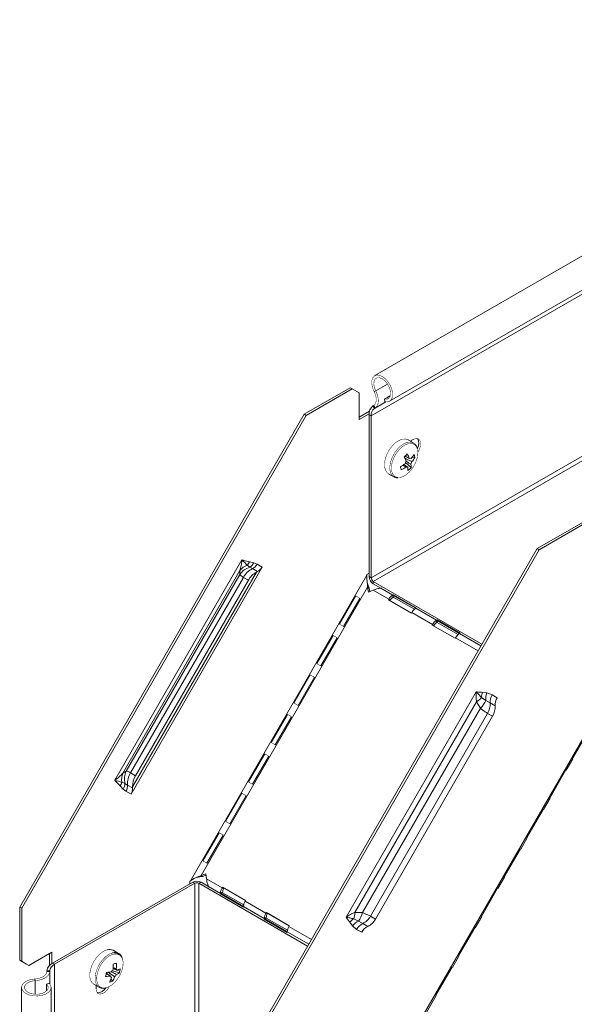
# Model space of a CAD drawing. Header units: millimetres. Extents: x 428 to 1137, y -1268 to 1088.
# Tile 2 of 14: x 492 to 662, y -995 to -692. Entities that reach past the tile are written whole.
import ezdxf

# ---------------------------------------------------------------- set-up
doc = ezdxf.new("R2010")
doc.units = ezdxf.units.MM
doc.linetypes.add('K5LT32768', pattern=[0])
doc.linetypes.add('K5LT32769', pattern=[0])

msp = doc.modelspace()

# ---------------------------------------------------------------- linework, layer by layer
at = {"color": 7, "linetype": 'K5LT32768', "lineweight": 15}
for p, q in [((790.5109797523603, -692.1293561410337), (601.0063629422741, -801.5280428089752)), ((605.5559927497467, -809.4091042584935), (795.0606095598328, -700.0104175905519)), ((789.4093599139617, -704.4989504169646), (599.9047431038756, -813.8976370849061)), ((789.4093599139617, -754.2589453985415), (599.9047431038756, -863.6576320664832)), ((790.045756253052, -755.3612161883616), (600.5411394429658, -864.7599028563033)), ((593.4648587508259, -805.222086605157), (579.3227234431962, -813.3861675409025)), ((594.1012550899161, -805.58947039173), (579.9591197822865, -813.7535513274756)), ((594.1012550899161, -805.58947039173), (593.4648587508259, -805.222086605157)), ((596.2225744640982, -806.8144983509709), (594.1012550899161, -805.58947039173)), ((596.2225744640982, -814.9798986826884), (596.2225744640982, -806.8144983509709)), ((600.8051328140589, -806.4114866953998), (601.2948989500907, -806.2249744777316)), ((605.7740697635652, -807.6795184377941), (603.9491744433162, -808.733008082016)), ((600.435310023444, -810.8292723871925), (600.678839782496, -810.6738991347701)), ((600.435310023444, -810.8292723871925), (600.8966612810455, -811.6018175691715)), ((600.678839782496, -810.6738991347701), (601.1401923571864, -811.4464207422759)), ((604.1138856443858, -809.5379403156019), (603.9491744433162, -808.733008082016)), ((579.3227234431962, -813.3861675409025), (491.8772350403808, -964.8462111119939)), ((579.9591197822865, -813.7535513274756), (492.513631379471, -965.2135948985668)), ((579.3227234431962, -813.3861675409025), (579.9591197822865, -813.7535513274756)), ((599.3954313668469, -812.4134798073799), (596.2225744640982, -814.2451311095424)), ((599.2773517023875, -813.2164133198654), (596.2225744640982, -814.9798986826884)), ((599.2683467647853, -813.5302532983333), (599.9047431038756, -813.8976370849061)), ((599.2683467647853, -863.2902482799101), (599.2683467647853, -813.5302532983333)), ((599.9047431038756, -863.6576320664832), (599.9047431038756, -813.8976370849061)), ((600.8966612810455, -811.6018175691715), (601.1401923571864, -811.4464207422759)), ((612.8572296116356, -822.2101850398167), (611.2130059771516, -821.2609949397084)), ((612.8094443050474, -821.1502023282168), (611.9152673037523, -821.6663997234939)), ((612.1829827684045, -821.8209491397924), (612.0923749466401, -821.5641551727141)), ((610.2605253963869, -826.4117078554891), (610.0886242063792, -826.5657706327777)), ((610.2605253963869, -826.4117078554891), (610.2281776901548, -826.2951289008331)), ((610.6428802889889, -826.4495473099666), (610.2605253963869, -826.4117078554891)), ((612.1666561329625, -829.7882418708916), (610.4598865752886, -828.1976700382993)), ((613.3419684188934, -826.7167604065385), (612.4630090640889, -826.6297391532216)), ((605.213491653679, -831.6535840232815), (606.8577152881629, -832.6027741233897)), ((650.8797706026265, -854.6951715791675), (665.0219059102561, -846.531090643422)), ((651.5161669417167, -855.0625553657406), (665.6583022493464, -846.8984744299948)), ((563.434282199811, -1006.155215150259), (650.8797706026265, -854.6951715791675)), ((564.0706785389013, -1006.522598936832), (651.5161669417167, -855.0625553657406)), ((651.5161669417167, -855.0625553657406), (650.8797706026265, -854.6951715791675)), ((560.1840660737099, -858.1615392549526), (521.084065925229, -925.8847380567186)), ((562.5092444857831, -858.7033895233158), (563.7914227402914, -859.0222791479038)), ((563.7914227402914, -859.0222791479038), (564.8353606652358, -859.4685300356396)), ((559.5480753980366, -861.4026319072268), (523.5727793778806, -923.7136600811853)), ((566.3834763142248, -860.3625302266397), (526.089276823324, -930.1541307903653)), ((564.6517584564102, -861.892288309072), (526.548203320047, -927.8895800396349)), ((559.49259170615, -862.6349003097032), (559.5480753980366, -861.4026319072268)), ((562.609380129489, -860.3942109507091), (561.7780993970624, -859.7674584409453)), ((563.411234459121, -860.8343167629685), (562.609380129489, -860.3942109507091)), ((564.9593501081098, -861.7283169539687), (563.411234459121, -860.8343167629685)), ((564.8353606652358, -859.4685300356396), (566.3834763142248, -860.3625302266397)), ((598.5363784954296, -862.6702737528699), (599.2683480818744, -862.247716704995)), ((559.49259170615, -862.6349003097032), (524.6120587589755, -923.049741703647)), ((560.6104538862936, -863.5203802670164), (525.9376429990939, -923.5754623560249)), ((562.1585682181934, -864.4143812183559), (527.4857573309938, -924.4694633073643)), ((598.5363784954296, -862.8588198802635), (544.3248504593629, -956.7559444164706)), ((562.1585682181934, -864.4143812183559), (560.6104538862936, -863.5203802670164)), ((598.5363784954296, -862.8588198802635), (598.5363784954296, -862.6702737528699)), ((598.6664792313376, -865.0869022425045), (598.6657930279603, -865.0859626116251)), ((599.2683467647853, -863.2902482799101), (599.9047431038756, -863.6576320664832)), ((633.937867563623, -884.0394236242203), (600.5411394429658, -864.7599028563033)), ((600.5411394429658, -865.4947898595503), (600.5411394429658, -864.7599028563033)), ((598.8155091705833, -866.5569255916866), (547.6670366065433, -955.148672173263)), ((599.0533675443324, -868.0203352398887), (598.8155091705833, -866.5569255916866)), ((599.265511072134, -866.8167906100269), (598.8155091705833, -866.5569255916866)), ((600.5432243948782, -867.455279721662), (599.0533675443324, -868.0203352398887)), ((599.4374517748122, -867.8746723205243), (599.265511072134, -866.8167906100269)), ((602.8260939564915, -866.8138660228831), (600.5411394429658, -865.4947898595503)), ((605.327342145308, -870.2170921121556), (600.5432243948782, -867.455279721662)), ((606.5273419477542, -868.9503617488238), (602.8261769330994, -866.8137246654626)), ((603.157434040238, -866.8137269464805), (602.8261769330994, -866.8137246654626)), ((590.1716831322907, -877.9036521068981), (595.1716849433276, -869.2433888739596)), ((596.4280377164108, -869.9687757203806), (591.42804117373, -878.6290115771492)), ((605.327342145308, -870.2170921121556), (605.2102213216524, -870.4199330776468)), ((605.2102213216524, -870.4199330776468), (612.2812889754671, -874.5019735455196)), ((605.327342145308, -870.2170921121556), (605.7773387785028, -870.476960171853)), ((605.6602601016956, -870.6797524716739), (605.7773387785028, -870.476960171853)), ((606.6929685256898, -868.8547475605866), (606.5273419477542, -868.9503617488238)), ((606.5273419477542, -869.6852487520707), (606.5273419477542, -868.9503617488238)), ((606.5273419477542, -869.6852487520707), (606.6929685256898, -869.5896345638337)), ((613.7640361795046, -872.9367880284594), (606.6929685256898, -868.8547475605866)), ((606.6929685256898, -869.5896345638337), (606.6929685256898, -868.8547475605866)), ((613.5982456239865, -873.0324968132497), (606.6929685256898, -869.0461651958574)), ((606.6929685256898, -869.5896345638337), (613.1799453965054, -873.3344865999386)), ((612.2812889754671, -874.5019735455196), (612.3984097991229, -874.2991325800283)), ((618.7623705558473, -877.97296892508), (612.3984097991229, -874.2991325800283)), ((613.598409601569, -873.0324022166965), (613.7640361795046, -872.9367880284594)), ((619.9623703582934, -876.7062385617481), (613.598409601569, -873.0324022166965)), ((620.127996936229, -876.610624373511), (619.9623703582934, -876.7062385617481)), ((619.9623703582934, -877.4411255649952), (619.9623703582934, -876.7062385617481)), ((619.9623703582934, -877.4411255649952), (620.127996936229, -877.3455113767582)), ((627.1990645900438, -880.6926648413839), (620.127996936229, -876.610624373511)), ((620.127996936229, -877.3455113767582), (620.127996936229, -876.610624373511)), ((627.0333543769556, -880.7884200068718), (620.127996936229, -876.8020420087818)), ((620.127996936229, -877.3455113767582), (626.6149744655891, -881.0903637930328)), ((618.7623705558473, -877.97296892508), (618.6452497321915, -878.1758098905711)), ((618.6452497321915, -878.1758098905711), (625.7163173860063, -882.2578503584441)), ((618.7623705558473, -877.97296892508), (619.2123671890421, -878.2328369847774)), ((619.0952885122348, -878.4356292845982), (619.2123671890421, -878.2328369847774)), ((583.1716842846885, -890.0280087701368), (588.1716834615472, -881.3677470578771)), ((589.4280388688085, -882.0931323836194), (584.4280396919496, -890.7533697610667)), ((625.7163173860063, -882.2578503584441), (625.833438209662, -882.0550093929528)), ((627.033438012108, -880.788279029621), (627.1990645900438, -880.6926648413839)), ((576.171685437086, -902.1523654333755), (581.171684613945, -893.4921037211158)), ((582.4280373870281, -894.2174905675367), (577.4280382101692, -902.877727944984)), ((592.1911138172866, -967.9731423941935), (632.1911138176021, -898.6911178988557)), ((635.1024574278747, -901.3814432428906), (633.8008323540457, -900.4481467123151)), ((634.0950884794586, -898.8631056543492), (635.4650454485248, -899.034590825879)), ((636.4440614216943, -902.1191879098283), (635.1024574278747, -901.3814432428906)), ((635.4650454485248, -899.034590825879), (637.0560033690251, -899.6281452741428)), ((637.0560033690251, -899.6281452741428), (638.604117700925, -900.5221462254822)), ((594.9227353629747, -966.473028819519), (632.2576676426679, -901.8070172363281)), ((597.1837175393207, -966.5695789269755), (633.471694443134, -903.7169639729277)), ((670.09342565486, -904.1678239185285), (615.8818976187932, -998.0649484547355)), ((633.471694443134, -903.7169639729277), (632.2576676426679, -901.8070172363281)), ((637.9921770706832, -903.0131881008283), (636.4440614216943, -902.1191879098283)), ((569.1716839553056, -914.276723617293), (574.1716857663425, -905.6164603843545)), ((575.4280385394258, -906.341822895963), (570.428039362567, -915.002084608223)), ((599.6595248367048, -967.6666488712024), (635.6595254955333, -905.3128386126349)), ((601.2076404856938, -968.5606490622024), (637.2076398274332, -906.2068395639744)), ((637.2076398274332, -906.2068395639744), (635.6595254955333, -905.3128386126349)), ((666.7480617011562, -910.5635804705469), (661.7480598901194, -919.2238437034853)), ((562.1716851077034, -926.4010559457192), (567.1716842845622, -917.740818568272)), ((568.4280383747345, -918.4661803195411), (563.4280391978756, -927.1264420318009)), ((659.8690638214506, -922.7578558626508), (661.8690634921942, -919.2937609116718)), ((659.7480628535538, -922.6879371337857), (654.7480610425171, -931.3481760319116)), ((523.5727793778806, -923.7136600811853), (524.6120587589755, -923.049741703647)), ((525.9376429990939, -923.5754623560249), (527.4857573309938, -924.4694633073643)), ((523.6328294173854, -928.5790014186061), (522.7157047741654, -927.6278188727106)), ((523.2716072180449, -926.4626667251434), (524.2299080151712, -926.8694018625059)), ((524.5411624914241, -929.2601298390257), (523.6328294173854, -928.5790014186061)), ((524.2299080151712, -926.8694018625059), (525.011884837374, -927.3439547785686)), ((525.011884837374, -927.3439547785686), (526.560000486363, -928.2379549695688)), ((526.089276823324, -930.1541307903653), (524.5411624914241, -929.2601298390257)), ((555.1716842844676, -938.525413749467), (560.1716841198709, -929.8651759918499)), ((561.4280382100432, -930.5905377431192), (556.4280383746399, -939.2507998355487)), ((652.8690649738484, -934.8822125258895), (654.8690646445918, -931.4181175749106)), ((652.7480613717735, -934.812295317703), (647.7480621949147, -943.4725326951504)), ((548.1716844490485, -950.6497709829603), (553.1716846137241, -941.9895330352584)), ((554.4280387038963, -942.7148947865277), (549.4280385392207, -951.375157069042)), ((645.869063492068, -947.006570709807), (647.8690631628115, -943.542475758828)), ((645.7480625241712, -946.9366519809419), (640.7480633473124, -955.5968893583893)), ((547.6670366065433, -955.148672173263), (549.0533667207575, -954.6228845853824)), ((548.1170366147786, -955.408538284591), (547.6670366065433, -955.148672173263)), ((548.1170366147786, -955.408538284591), (549.1192812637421, -955.0284120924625)), ((549.0533667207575, -954.6228845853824), (549.3089857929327, -956.1955806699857)), ((554.0931035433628, -958.9573930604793), (549.3089857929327, -956.1955806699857)), ((638.8690646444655, -959.1309273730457), (640.8690643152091, -955.6668324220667)), ((501.973308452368, -982.0501933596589), (545.064396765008, -957.1742375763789)), ((502.6097047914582, -982.4175771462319), (545.7007931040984, -957.5416213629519)), ((544.1615799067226, -956.8501985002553), (544.3248504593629, -956.7559444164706)), ((544.1615799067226, -957.6954195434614), (544.1615799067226, -956.8501985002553)), ((545.064396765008, -957.1742375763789), (545.7007931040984, -957.5416213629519)), ((545.7007931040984, -1176.374564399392), (545.7007931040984, -957.5416213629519)), ((547.6099816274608, -957.1742378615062), (546.9735855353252, -957.5416215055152)), ((546.9735855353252, -1176.374564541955), (546.9735855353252, -957.5416215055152)), ((546.9735855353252, -957.5416215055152), (580.3703136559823, -976.8211422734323)), ((547.6099816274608, -957.1742378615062), (549.8949361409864, -958.4933140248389)), ((549.8948822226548, -958.4934220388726), (550.0605127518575, -958.7802857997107)), ((553.5960472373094, -960.6300591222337), (549.8948822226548, -958.4934220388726)), ((554.2102218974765, -958.7545291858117), (554.0931035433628, -958.9573930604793)), ((554.543103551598, -959.2172591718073), (554.0931035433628, -958.9573930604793)), ((561.2812895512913, -962.8365696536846), (554.2102218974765, -958.7545291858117)), ((554.6602219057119, -959.0143952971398), (554.2102218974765, -958.7545291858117)), ((554.543103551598, -959.2172591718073), (554.6602219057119, -959.0143952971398)), ((554.6602219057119, -959.0143952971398), (561.2812527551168, -962.8366350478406)), ((638.7480623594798, -959.06100940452), (633.748061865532, -967.7212475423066)), ((553.5960472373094, -960.6300591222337), (554.2324433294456, -960.2626754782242)), ((554.2324433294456, -960.4539227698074), (553.5960472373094, -960.8213064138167)), ((553.5960472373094, -960.6300591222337), (553.5960472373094, -960.8213064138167)), ((553.5960472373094, -960.8213064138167), (560.6671148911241, -964.9033468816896)), ((553.7618107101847, -960.7256131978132), (560.6671148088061, -964.7119604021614)), ((554.2324433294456, -960.4539227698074), (554.2324433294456, -960.2626754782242)), ((560.7194768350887, -964.1988075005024), (554.2324433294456, -960.4539227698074)), ((491.8772350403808, -964.8462111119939), (492.513631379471, -965.2135948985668)), ((491.8772350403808, -964.8462111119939), (491.8772350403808, -981.1770117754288)), ((492.513631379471, -965.2135948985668), (492.513631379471, -981.5443955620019)), ((560.6671148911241, -964.9033468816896), (560.6671148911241, -964.7120995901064)), ((567.0310756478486, -968.385935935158), (560.6671148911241, -964.7120995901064)), ((561.1641711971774, -963.0394335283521), (561.2812895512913, -962.8365696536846)), ((567.5281319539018, -966.7132698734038), (561.1641711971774, -963.0394335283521)), ((567.0310756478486, -968.385935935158), (567.6674717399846, -968.0185522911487)), ((567.6674717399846, -968.2097995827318), (567.0310756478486, -968.5771832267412)), ((567.6452503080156, -966.5104059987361), (567.5281319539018, -966.7132698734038)), ((567.9781319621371, -966.9731359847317), (567.5281319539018, -966.7132698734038)), ((574.7163179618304, -970.5924464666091), (567.6452503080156, -966.5104059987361)), ((568.095250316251, -966.7702721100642), (567.6452503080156, -966.5104059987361)), ((567.6674717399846, -968.2097995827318), (567.6674717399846, -968.0185522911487)), ((574.1545059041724, -971.9546846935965), (567.6674717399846, -968.2097995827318)), ((567.9781319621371, -966.9731359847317), (568.095250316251, -966.7702721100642)), ((568.095250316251, -966.7702721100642), (574.7162818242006, -970.5925122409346)), ((594.9227353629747, -966.473028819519), (597.1837175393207, -966.5695789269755)), ((599.6595248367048, -967.6666488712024), (601.2076404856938, -968.5606490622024)), ((631.8690644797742, -971.2552847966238), (633.8690641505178, -967.7911655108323)), ((567.0310756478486, -968.385935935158), (567.0310756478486, -968.5771832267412)), ((567.0310756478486, -968.5771832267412), (574.1021433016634, -972.659223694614)), ((567.1968391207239, -968.4814900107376), (574.1021965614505, -972.4678680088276)), ((574.5991996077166, -970.7953103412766), (574.7163179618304, -970.5924464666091)), ((594.1252616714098, -970.6372147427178), (593.2918814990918, -969.5363330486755)), ((595.4346154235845, -971.7185219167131), (594.1252616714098, -970.6372147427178)), ((594.5174301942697, -968.4890071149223), (595.9763868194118, -969.1497700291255)), ((595.9763868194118, -969.1497700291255), (597.2859789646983, -969.9429836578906)), ((597.2859789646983, -969.9429836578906), (598.8340946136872, -970.8369838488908)), ((631.7480621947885, -971.185366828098), (626.7480623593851, -979.845604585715)), ((574.1021433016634, -972.659223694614), (574.1021433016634, -972.4679764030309)), ((596.9827297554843, -972.6125228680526), (595.4346154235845, -971.7185219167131)), ((494.6349560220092, -982.7694204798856), (501.706022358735, -978.6873807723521)), ((501.0696260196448, -979.0547623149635), (501.0696260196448, -982.7186603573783)), ((501.706022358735, -978.6873807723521), (501.706022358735, -982.2149065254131)), ((522.2836468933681, -979.0882255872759), (520.6394232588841, -978.1390354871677)), ((624.8690643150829, -983.3796422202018), (626.8690639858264, -979.9155229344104)), ((491.8772350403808, -981.1770117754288), (492.513631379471, -981.5443955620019)), ((493.9985596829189, -982.4020366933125), (491.8772350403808, -981.1770117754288)), ((492.513631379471, -981.5443955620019), (494.6349560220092, -982.7694204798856)), ((494.6349560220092, -982.7694204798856), (493.9985596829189, -982.4020366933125)), ((501.973308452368, -982.0501933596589), (502.6097047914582, -982.4175771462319)), ((502.6097047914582, -1201.250520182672), (502.6097047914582, -982.4175771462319)), ((624.7480620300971, -983.3096999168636), (619.7480620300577, -991.9699621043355)), ((500.2051309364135, -984.699461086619), (500.2179066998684, -984.4109123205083)), ((500.2051309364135, -984.699461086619), (501.1048370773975, -984.7127381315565)), ((500.2179066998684, -984.4109123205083), (501.1176167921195, -984.4241855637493)), ((501.1048370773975, -984.7127381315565), (501.1176167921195, -984.4241855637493)), ((518.5069178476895, -985.161372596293), (518.6238042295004, -985.1311521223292)), ((518.6714038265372, -984.904663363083), (518.6238042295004, -985.1311521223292)), ((518.8471904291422, -985.4425540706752), (518.6238042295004, -985.1311521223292)), ((522.5010693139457, -985.0935934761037), (520.270079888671, -984.4108085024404)), ((496.5771407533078, -986.9396700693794), (496.6605480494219, -987.4569920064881)), ((500.9392276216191, -988.2416956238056), (500.1598046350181, -988.5014754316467)), ((500.1598046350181, -990.6085781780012), (500.1598046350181, -988.5014754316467)), ((514.6399115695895, -988.5316230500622), (516.2841352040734, -989.4808131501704)), ((515.3415696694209, -988.9366703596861), (515.3415696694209, -989.9695006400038)), ((516.2119639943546, -989.4370858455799), (516.2841352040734, -989.4808131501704)), ((520.4287772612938, -987.647127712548), (519.9139482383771, -986.9295024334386)), ((492.4488134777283, -989.5550236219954), (492.4488134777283, -1208.387966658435)), ((501.5488146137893, -1208.387967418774), (501.5488146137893, -989.5550243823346)), ((616.8635944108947, -997.2455075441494), (619.8690641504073, -992.0398801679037))]:
    msp.add_line(p, q, dxfattribs=at)
at = {"color": 8, "linetype": 'K5LT32769', "lineweight": 15, "true_color": 0x808080}
for p, q in [((604.9295167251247, -804.1267542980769), (601.2948989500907, -806.2249744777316)), ((604.3747720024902, -809.5939469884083), (600.8966612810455, -811.6018175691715)), ((604.3548167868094, -809.5906575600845), (601.1401923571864, -811.4464207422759)), ((632.7712269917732, -886.0601096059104), (625.833438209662, -882.0550093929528)), ((633.6197273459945, -884.5904629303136), (627.033438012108, -880.788279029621)), ((581.5369883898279, -974.8004105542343), (574.5991996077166, -970.7953103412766)), ((580.6884326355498, -976.2701603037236), (574.1021433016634, -972.4679764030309)), ((501.1048370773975, -988.4233346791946), (501.1048370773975, -984.7127381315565)), ((501.1176167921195, -988.4389185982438), (501.1176167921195, -984.4241855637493)), ((496.6605480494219, -991.6530680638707), (496.6605480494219, -987.4569920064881))]:
    msp.add_line(p, q, dxfattribs=at)
at = {"color": 7, "linetype": 'K5LT32768', "const_width": 0.15}
for points in [[(600.8051328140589, -806.4114866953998), (600.3264763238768, -805.2330726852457), (600.0874141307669, -804.0737572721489), (600.1073311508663, -803.0275424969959), (600.3846113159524, -802.1792756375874), (600.8967719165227, -801.5977183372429), (601.6022811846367, -801.3300498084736), (602.4439300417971, -801.3979729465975), (603.3534695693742, -801.7959868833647), (604.2571480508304, -802.4917849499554), (605.0816866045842, -803.4289742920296), (605.7602232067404, -804.5315536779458), (606.2377364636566, -805.7101107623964), (606.4755052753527, -806.8690932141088), (606.4542500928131, -807.914511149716), (606.1756949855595, -808.7615796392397), (605.6624253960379, -809.3416206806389), (604.9560626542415, -809.6076041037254), (604.1138856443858, -809.5379403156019)], [(601.2948989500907, -806.2249744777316), (600.8759632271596, -805.1610007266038), (600.7034245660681, -804.1284969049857), (600.7949556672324, -803.2333010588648), (601.1411828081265, -802.5670977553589), (601.7066367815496, -802.198111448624), (602.4333906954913, -802.1641539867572), (603.2469947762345, -802.4687259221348), (604.0640996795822, -803.080599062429), (604.8010004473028, -803.9371183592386), (605.3822054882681, -804.9505114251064), (605.7481771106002, -806.0169806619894), (605.8614230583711, -807.0272525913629), (605.7103410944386, -807.8778741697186), (605.3104109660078, -808.4816591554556), (604.702599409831, -808.7767932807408), (603.9491744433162, -808.733008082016)], [(600.678839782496, -810.6738991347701), (600.9969115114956, -810.3930151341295), (601.2371248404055, -810.0085132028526), (601.3915864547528, -809.5329926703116), (601.4552163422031, -808.9821370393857), (601.425925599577, -808.3740379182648), (601.3046757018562, -807.7286452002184), (601.0954521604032, -807.067216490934), (600.8051328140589, -806.4114866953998)], [(601.1401923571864, -811.4464207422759), (601.5298281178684, -811.1023560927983), (601.8240908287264, -810.6313243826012), (602.013305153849, -810.0488384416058), (602.091253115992, -809.3740130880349), (602.0553716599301, -808.629095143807), (601.9068395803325, -807.8384915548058), (601.6505406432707, -807.0282614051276), (601.2948989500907, -806.2249744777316)], [(611.2130059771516, -821.2609949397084), (610.4211773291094, -820.9991358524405), (609.4508462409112, -821.0566605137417), (608.4027489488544, -821.4535298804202), (607.3427451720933, -822.1647917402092), (606.3374427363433, -823.1457888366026), (605.4499986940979, -824.3348505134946), (604.7361838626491, -825.6572680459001), (604.2408424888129, -827.0299422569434), (603.99510528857, -828.3666426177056), (604.0144085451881, -829.5833850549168), (604.2975405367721, -830.6036790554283), (604.8267100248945, -831.3634524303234), (605.213491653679, -831.6535840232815)], [(614.2472260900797, -825.0441597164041), (614.2866333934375, -824.9840807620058), (614.7996553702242, -823.981893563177), (615.0726299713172, -822.9582570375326), (615.0726299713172, -822.0366246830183), (614.7996553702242, -821.3281579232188), (614.2866333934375, -820.9182932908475), (613.595440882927, -820.8564818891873), (612.8094443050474, -821.1502023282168)], [(612.9841232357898, -822.2898995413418), (612.8970004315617, -822.2337539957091), (612.8572296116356, -822.2101850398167)], [(608.3856597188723, -832.8550375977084), (608.4989188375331, -832.8507592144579), (609.4774422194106, -832.6304749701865), (610.499440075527, -832.093246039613), (611.5006911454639, -831.2728370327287), (612.4182859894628, -830.22082272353), (613.1945677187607, -829.0032667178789), (613.7807618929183, -827.6967035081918), (614.1400321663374, -826.3831866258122), (614.24980890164, -825.1452941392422), (614.1031905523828, -824.0607933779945)], [(595.1716493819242, -869.2434542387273), (595.3807754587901, -869.3642061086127), (595.639802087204, -869.5137484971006), (595.9045975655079, -869.666642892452), (596.1708194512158, -869.8203273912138), (596.4280087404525, -869.9688122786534)], [(595.1716849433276, -869.2433888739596), (595.3072713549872, -869.3216843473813), (595.4540833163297, -869.4064592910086), (595.6097131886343, -869.4963174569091), (595.7716045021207, -869.5897888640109), (595.9371020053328, -869.6853404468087), (596.1034898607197, -869.7813920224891), (596.2680364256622, -869.8763847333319), (596.4280377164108, -869.9687757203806)], [(591.42804117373, -878.6290115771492), (591.2680346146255, -878.5366479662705), (591.1034880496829, -878.4416552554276), (590.937100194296, -878.3455793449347), (590.7716026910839, -878.2500277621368), (590.6097113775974, -878.156556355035), (590.4540815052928, -878.0666981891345), (590.3072695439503, -877.981923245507), (590.1716831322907, -877.9036521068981)], [(588.1716479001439, -881.3678124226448), (588.3807739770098, -881.4885399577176), (588.6398006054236, -881.6381066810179), (588.9045987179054, -881.790999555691), (589.1708206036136, -881.9446840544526), (589.4280072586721, -882.0931704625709)], [(588.1716834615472, -881.3677470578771), (588.3072698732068, -881.4460425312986), (588.4540818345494, -881.5307931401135), (588.6097117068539, -881.620651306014), (588.7716030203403, -881.7141470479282), (588.9371031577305, -881.8096971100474), (589.1034910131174, -881.9057486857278), (589.268034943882, -882.0007429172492), (589.4280388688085, -882.0931323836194)], [(584.4280396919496, -890.7533697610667), (584.2680357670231, -890.6610046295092), (584.1034892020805, -890.5660119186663), (583.9371013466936, -890.4699360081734), (583.7716038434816, -890.3743844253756), (583.609709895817, -890.2809145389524), (583.4540826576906, -890.1910548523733), (583.307270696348, -890.1062799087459), (583.1716842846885, -890.0280087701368)], [(581.1716490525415, -893.4921690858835), (581.3807751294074, -893.6128966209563), (581.6398017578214, -893.7624633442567), (581.9045998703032, -893.9153562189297), (582.1708191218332, -894.06904223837), (582.4280084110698, -894.2175271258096)], [(581.171684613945, -893.4921037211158), (581.3072683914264, -893.570400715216), (581.4540829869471, -893.6551498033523), (581.6097102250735, -893.7450094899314), (581.771604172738, -893.8384793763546), (581.9371016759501, -893.9340309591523), (582.103489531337, -894.0301068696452), (582.2680360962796, -894.125099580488), (582.4280373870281, -894.2174905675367)], [(577.4280382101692, -902.877727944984), (577.2680369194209, -902.7853612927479), (577.1034903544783, -902.690368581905), (576.9371024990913, -902.5942926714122), (576.7716049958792, -902.4987410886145), (576.6097110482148, -902.4052712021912), (576.4540811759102, -902.3154130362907), (576.3072692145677, -902.2306380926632), (576.171685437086, -902.1523654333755)], [(574.1716502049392, -905.6165257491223), (574.380773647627, -905.7372548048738), (574.6398029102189, -905.8868200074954), (574.9046010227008, -906.0397128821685), (575.1708202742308, -906.1933989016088), (575.4280069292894, -906.3418853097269)], [(574.1716857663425, -905.6164603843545), (574.3072695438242, -905.6947573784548), (574.4540815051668, -905.7795079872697), (574.6097113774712, -905.8693661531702), (574.7716053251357, -905.9628360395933), (574.9371028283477, -906.0583876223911), (575.1034906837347, -906.1544635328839), (575.2680346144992, -906.2494577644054), (575.4280385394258, -906.341822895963)], [(570.428039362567, -915.002084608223), (570.2680354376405, -914.9097194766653), (570.1034915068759, -914.8147252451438), (569.937101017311, -914.7186508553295), (569.7716035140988, -914.6230992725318), (569.6097122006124, -914.52962786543), (569.4540823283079, -914.4397696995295), (569.3072703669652, -914.3549947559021), (569.1716839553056, -914.276723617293)], [(567.1716487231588, -917.7408839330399), (567.3807734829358, -917.8616122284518), (567.6398014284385, -918.0111781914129), (567.9045995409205, -918.1640467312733), (568.1708187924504, -918.3177570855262), (568.4280080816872, -918.4662419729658)], [(567.1716842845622, -917.740818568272), (567.3072693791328, -917.8191148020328), (567.4540813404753, -917.9038654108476), (567.6097112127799, -917.9937235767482), (567.7716038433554, -918.0871942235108), (567.9371026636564, -918.1827450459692), (568.1034905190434, -918.2788209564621), (568.268035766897, -918.3738144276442), (568.4280383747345, -918.4661803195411)], [(661.7480598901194, -919.2238437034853), (661.8213479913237, -919.266154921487), (661.8612979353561, -919.2892615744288), (661.8690634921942, -919.2937609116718)], [(659.7480101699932, -922.6880242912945), (659.7773812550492, -922.7049860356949), (659.8391342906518, -922.7406071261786), (659.8672567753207, -922.7568080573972), (659.8612982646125, -922.7533565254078), (659.8213483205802, -922.7302742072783), (659.7480628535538, -922.6879371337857)], [(563.4280391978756, -927.1264420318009), (563.2680352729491, -927.0340769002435), (563.1034900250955, -926.9390834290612), (562.9371021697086, -926.8430075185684), (562.7716046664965, -926.7474559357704), (562.609710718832, -926.6539860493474), (562.4540821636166, -926.5641271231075), (562.307268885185, -926.4793529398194), (562.1716851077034, -926.4010559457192)], [(560.1716485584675, -929.8652413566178), (560.3807746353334, -929.9859688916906), (560.6398012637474, -930.135535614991), (560.9045993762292, -930.2884041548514), (561.1708199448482, -930.442113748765), (561.4280079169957, -930.5905993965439)], [(560.1716841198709, -929.8651759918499), (560.3072692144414, -929.9434478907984), (560.4540824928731, -930.0282220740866), (560.6097110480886, -930.1180810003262), (560.771603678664, -930.2115516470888), (560.9371024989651, -930.3071024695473), (561.1034903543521, -930.4031783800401), (561.2680356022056, -930.4981718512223), (561.4280382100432, -930.5905377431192)], [(654.7480610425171, -931.3481760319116), (654.8213465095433, -931.3905131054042), (654.8612964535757, -931.4136197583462), (654.8690646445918, -931.4181175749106)], [(652.7480113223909, -934.8123809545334), (652.777382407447, -934.8293426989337), (652.8391354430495, -934.8649637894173), (652.8672579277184, -934.881164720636), (652.8612967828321, -934.8777147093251), (652.8213468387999, -934.8546323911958), (652.7480613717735, -934.812295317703)], [(556.4280383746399, -939.2507998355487), (556.2680357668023, -939.1584339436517), (556.1034905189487, -939.0634161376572), (555.9371020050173, -938.9673649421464), (555.7716045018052, -938.8718133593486), (555.6097112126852, -938.7783430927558), (555.4540819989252, -938.6884845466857), (555.3072693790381, -938.6037099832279), (555.1716842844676, -938.525413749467)], [(553.1716490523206, -941.9895740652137), (553.3807738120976, -942.1103266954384), (553.6398017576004, -942.2598926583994), (553.9045998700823, -942.4127611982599), (554.1708197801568, -942.5664711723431), (554.4280070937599, -942.7149572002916)], [(553.1716846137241, -941.9895330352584), (553.3072697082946, -942.0678049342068), (553.4540816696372, -942.1525798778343), (553.6097108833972, -942.2424384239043), (553.7716041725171, -942.3359086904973), (553.9371023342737, -942.4314598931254), (554.1034901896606, -942.5275358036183), (554.2680360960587, -942.6225288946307), (554.4280387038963, -942.7148947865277)], [(647.7480621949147, -943.4725326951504), (647.8213476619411, -943.514869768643), (647.8612976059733, -943.537976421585), (647.8690631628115, -943.542475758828)], [(645.7480124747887, -946.9367376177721), (645.7773835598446, -946.9536993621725), (645.8391365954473, -946.9893204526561), (645.8672564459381, -947.0055229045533), (645.8612979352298, -947.0020713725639), (645.8213479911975, -946.9789890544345), (645.7480625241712, -946.9366519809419)], [(549.4280385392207, -951.375157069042), (549.2680359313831, -951.2827911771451), (549.1034903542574, -951.1877735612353), (548.9371021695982, -951.0917221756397), (548.7716043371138, -950.9961707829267), (548.6097110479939, -950.9027005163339), (548.4540818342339, -950.8128419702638), (548.3072693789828, -950.7280673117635), (548.1716844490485, -950.6497709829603)], [(638.7480109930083, -959.0610958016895), (638.7773820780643, -959.0780332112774), (638.8391351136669, -959.1136786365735), (638.8672562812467, -959.1298803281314), (638.8612977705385, -959.126428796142), (638.8213478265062, -959.1033464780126), (638.7480623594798, -959.06100940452)], [(633.748061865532, -967.7212475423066), (633.8213473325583, -967.7635846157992), (633.8612972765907, -967.7866669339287), (633.8690641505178, -967.7911655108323)], [(631.7480108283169, -971.1854532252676), (631.7773819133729, -971.2023906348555), (631.8391349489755, -971.2380360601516), (631.8672574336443, -971.2542369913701), (631.8612976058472, -971.2507862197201), (631.8213476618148, -971.2276795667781), (631.7480621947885, -971.185366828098)], [(518.7691805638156, -977.9608371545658), (517.7166736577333, -978.3924227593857), (516.6593251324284, -979.1346144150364), (515.6635768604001, -980.1407335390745), (514.791993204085, -981.3475778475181), (514.0993387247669, -982.6793160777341), (513.6291379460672, -984.0522724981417), (513.4109305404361, -985.3802103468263), (513.4584326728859, -986.5796275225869), (513.7686571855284, -987.5752044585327), (514.3221085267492, -988.3043638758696), (514.6399115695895, -988.5316230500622)], [(626.7480623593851, -979.845604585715), (626.8213478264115, -979.8879416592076), (626.8612977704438, -979.9110239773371), (626.8690639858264, -979.9155229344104)], [(518.1669323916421, -989.7038974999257), (519.0107939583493, -989.466348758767), (520.03364265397, -988.8973097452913), (521.0289720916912, -988.049730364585), (521.9342468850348, -986.9768919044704), (522.6925819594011, -985.7462131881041), (523.2563303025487, -984.4349649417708), (523.5900674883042, -983.1256023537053), (523.6728228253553, -981.9003644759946), (523.4993990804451, -980.8362294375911), (523.3924330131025, -980.5440541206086)], [(624.7480113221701, -983.309810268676), (624.7773824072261, -983.3267476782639), (624.8391354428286, -983.36239310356), (624.8672566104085, -983.3785947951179), (624.8612974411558, -983.3751436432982), (624.8213474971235, -983.3520369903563), (624.7480620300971, -983.3096999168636)], [(496.5771407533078, -986.9396700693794), (497.2901719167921, -986.8632415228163), (497.9675837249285, -986.7137443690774), (498.5870989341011, -986.4960980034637), (499.1283579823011, -986.2174541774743), (499.5735722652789, -985.8869719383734), (499.908103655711, -985.5155134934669), (500.1209584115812, -985.1152906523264), (500.2051309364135, -984.699461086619)], [(496.6605480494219, -987.4569920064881), (497.5340111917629, -987.3633676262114), (498.3638391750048, -987.1802345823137), (499.1227471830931, -986.9136178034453), (499.7857948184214, -986.5722763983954), (500.3311776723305, -986.1674367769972), (500.740980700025, -985.7124003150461), (501.0017234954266, -985.2221282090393), (501.1048370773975, -984.7127381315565)], [(500.9392276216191, -988.2416956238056), (501.4206960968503, -988.9361066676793), (501.5436042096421, -989.6807023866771), (501.2979723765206, -990.4151110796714), (500.7037294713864, -991.0797730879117), (499.8090598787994, -991.6207955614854), (498.6865075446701, -991.9943092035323), (497.4271070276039, -992.1700205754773), (496.1329735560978, -992.1336862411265), (494.9090461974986, -991.8882525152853), (493.8545820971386, -991.453616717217), (493.0550774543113, -990.8650289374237), (492.5753646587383, -990.1702141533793), (492.4543478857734, -989.4255119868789), (492.7018368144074, -988.691311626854), (493.297760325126, -988.0271514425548), (494.1937996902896, -987.4868832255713), (495.3172924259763, -987.1143200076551), (496.5771407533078, -986.9396700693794)], [(500.1598046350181, -988.5014754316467), (500.5744901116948, -989.1319685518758), (500.6228707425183, -989.8058032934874), (500.2999929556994, -990.4539461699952), (499.6389367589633, -991.0100013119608), (498.7074150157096, -991.4170063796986), (497.6008653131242, -991.6332620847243), (496.4326389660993, -991.6366197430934), (495.3224066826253, -991.4267356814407), (494.3839188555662, -991.0251039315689), (493.7132979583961, -990.4728778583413), (493.379263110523, -989.8266198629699), (493.4160191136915, -989.1525418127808), (493.8198056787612, -988.5196954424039), (494.5492583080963, -987.9929118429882), (495.5296519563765, -987.626151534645), (496.6605480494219, -987.4569920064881)], [(515.3415696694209, -989.9695006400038), (515.4801616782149, -990.79713301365), (515.8792238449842, -991.3649290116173), (516.4906192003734, -991.6043968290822), (517.2406065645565, -991.4866593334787), (518.0387282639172, -991.0259134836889), (518.7887156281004, -990.2777340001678), (519.4001109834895, -989.3323641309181), (519.4326983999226, -989.267668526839)], [(619.7480620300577, -991.9699621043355), (619.8213476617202, -992.0122990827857), (619.8612976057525, -992.0353814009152), (619.8690641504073, -992.0398801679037)]]:
    msp.add_lwpolyline(points, dxfattribs=at)
at = {"color": 8, "linetype": 'K5LT32769', "true_color": 0x808080, "const_width": 0.15}
for points in [[(612.8572296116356, -822.2101850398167), (612.0654009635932, -821.9483259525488), (611.0950698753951, -822.0058506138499), (610.0469725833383, -822.4027199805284), (608.9869688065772, -823.1139818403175), (607.9816663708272, -824.0949789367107), (607.0942223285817, -825.2840406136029), (606.3804074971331, -826.6064581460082), (605.8850661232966, -827.9791323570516), (605.6393289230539, -829.3158327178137), (605.6586321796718, -830.532575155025), (605.941764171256, -831.5528691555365), (606.4709336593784, -832.3126425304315), (606.8302144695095, -832.5866010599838)], [(614.1031905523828, -824.0607933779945), (613.7093862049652, -823.1978348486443), (613.0931518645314, -822.6106053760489), (612.2931994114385, -822.3360366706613), (611.359788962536, -822.3913746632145), (610.3515783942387, -822.7731510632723), (609.3319144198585, -823.4573533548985), (608.3648655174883, -824.4010092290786), (607.5111969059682, -825.5448021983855), (606.8245457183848, -826.8169100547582), (606.3480545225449, -828.1373574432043), (606.1116686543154, -829.4231776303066), (606.1302396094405, -830.5936199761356), (606.402592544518, -831.5750928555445), (606.9116263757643, -832.3059485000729), (607.62535164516, -832.7402641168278), (608.3856597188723, -832.8550375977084)], [(520.4134041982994, -978.9100272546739), (519.3608972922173, -979.3416128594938), (518.3035487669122, -980.0838045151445), (517.3078004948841, -981.0899236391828), (516.4362168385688, -982.2967679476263), (515.7435623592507, -983.6285061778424), (515.273361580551, -985.0014625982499), (515.05515417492, -986.3294004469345), (515.1026563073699, -987.5288176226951), (515.4128808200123, -988.5243945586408), (515.9663321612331, -989.2535539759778), (516.2119639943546, -989.4370858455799)], [(520.6822405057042, -979.2945615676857), (519.6697836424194, -979.7097431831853), (518.6526748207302, -980.4236676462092), (517.6948191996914, -981.391485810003), (516.8564024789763, -982.5524149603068), (516.1901082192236, -983.8334799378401), (515.7377987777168, -985.1542033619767), (515.5278969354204, -986.4315727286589), (515.5735920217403, -987.5853589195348), (515.8720101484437, -988.5430484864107), (516.4044012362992, -989.244480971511), (517.1373138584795, -989.6455509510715), (518.0246973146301, -989.7210827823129), (518.1669323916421, -989.7038974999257)]]:
    msp.add_lwpolyline(points, dxfattribs=at)
at = {"color": 7, "linetype": 'K5LT32768', "lineweight": 15}
for centre, radius, start, end in [((602.3264299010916, -813.2489185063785), 3.070996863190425, 128.0100729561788, 185.2562503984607), ((602.504092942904, -813.6585058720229), 2.61032628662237, 128.0098703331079, 185.2562188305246), ((611.6273793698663, -822.3318191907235), 2.86430621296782, 329.2276681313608, 30.91847046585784), ((597.138647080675, -811.097234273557), 20.0578249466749, 310.010951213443, 313.7241637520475), ((598.6410954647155, -832.0147128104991), 13.93001077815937, 21.33463899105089, 27.45369703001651), ((605.6289548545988, -821.2116170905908), 8.721609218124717, 318.5137576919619, 328.6171609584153), ((607.8462669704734, -827.7230179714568), 5.587064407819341, 10.37586882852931, 20.64192640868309), ((603.0317289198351, -818.3748158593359), 12.58687883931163, 297.5795212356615, 305.489093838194), ((597.6801392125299, -832.8789111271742), 13.92240466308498, 21.33253298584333, 27.45502852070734), ((612.6968860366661, -829.061810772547), 2.398285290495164, 148.6541445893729, 169.4665257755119), ((611.8451968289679, -827.5382176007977), 0.6341188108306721, 59.98067422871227, 111.1400326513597), ((610.0715141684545, -827.5139565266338), 2.398671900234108, 328.6561396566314, 349.4656809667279), ((607.5728347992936, -829.4821274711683), 4.604009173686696, 356.1876679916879, 9.002781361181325), ((605.8942588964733, -822.173462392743), 8.724100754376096, 318.5152041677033, 328.6157144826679), ((576.7243799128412, -838.9673376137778), 33.49152765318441, 14.65371779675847, 16.3640774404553), ((603.2955228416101, -819.3323981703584), 12.59360496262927, 297.5816175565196, 305.4869867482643), ((610.9235804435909, -829.0376896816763), 0.6340853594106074, 239.9791186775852, 291.1408683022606), ((606.6047636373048, -830.3495778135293), 4.604227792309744, 356.1882921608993, 9.002759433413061), ((606.0325576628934, -823.9175622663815), 8.490703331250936, 307.478195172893, 316.2570301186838), ((559.4820881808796, -857.4065914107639), 3.293229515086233, 314.2020997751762, 336.810278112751), ((560.8618879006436, -857.6934053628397), 3.216843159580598, 302.9039291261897, 335.6003593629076), ((564.3274690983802, -866.0721284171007), 5.932164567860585, 106.8353634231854, 144.5900833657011), ((563.6925086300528, -864.7165224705), 5.306429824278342, 111.1475908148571, 141.3541542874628), ((566.4918745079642, -866.8497558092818), 6.758391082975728, 117.1179947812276, 150.4865129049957), ((568.0999483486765, -867.794318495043), 6.835493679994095, 120.2950926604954, 150.3652819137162), ((561.8450848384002, -857.7758969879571), 3.436096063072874, 297.1159892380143, 330.4881518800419), ((567.6040384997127, -867.0599414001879), 5.95152047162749, 116.3831593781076, 119.7393263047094), ((563.393100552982, -858.6697929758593), 3.436234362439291, 297.1166804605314, 330.4874606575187), ((602.0317664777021, -863.1644815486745), 2.766280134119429, 182.6058053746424, 237.3941947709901), ((601.286439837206, -863.594756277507), 1.383126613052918, 182.6055165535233, 237.3944835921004), ((608.3596797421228, -871.8879306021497), 3.462191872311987, 121.9542627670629, 151.1449389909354), ((607.672469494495, -871.5211514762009), 2.163759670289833, 121.9534755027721, 151.1458322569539), ((615.4307473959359, -875.9699710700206), 3.462191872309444, 121.9542627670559, 151.1449389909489), ((621.7947081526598, -879.6438074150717), 3.462191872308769, 121.954262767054, 151.1449389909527), ((621.1074979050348, -879.2770282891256), 2.163759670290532, 121.9534755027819, 151.1458322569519), ((628.8657758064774, -883.7258478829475), 3.462191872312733, 121.9542627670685, 151.1449389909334), ((628.2640511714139, -895.7161122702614), 7.283412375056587, 303.2516064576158, 319.4809983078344), ((628.6946449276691, -898.6443230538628), 6.967918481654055, 313.2810568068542, 336.8700746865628), ((638.6739489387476, -900.5329858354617), 4.873855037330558, 159.963421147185, 179.0026028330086), ((639.9115638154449, -900.9230127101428), 4.830907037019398, 156.9892264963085, 185.4452956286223), ((640.9053310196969, -901.8944445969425), 4.466926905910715, 149.512465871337, 182.8839250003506), ((642.4534575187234, -902.7884461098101), 4.466937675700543, 149.5125388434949, 182.8839010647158), ((630.7244625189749, -902.4073283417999), 5.72685223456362, 329.5126200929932, 2.883993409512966), ((632.2725791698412, -903.3013274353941), 5.726851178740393, 329.5125923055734, 2.883982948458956), ((528.5153626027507, -925.6461543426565), 5.306944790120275, 158.6450624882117, 188.8505314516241), ((530.0063646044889, -925.5183800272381), 5.932344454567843, 155.4093762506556, 193.1639504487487), ((531.7609476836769, -927.0039563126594), 6.757621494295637, 149.512380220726, 182.8839593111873), ((533.3830273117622, -927.9246413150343), 6.834913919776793, 149.6341973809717, 179.7060867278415), ((520.0792426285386, -925.6547552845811), 3.293009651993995, 323.1897193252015, 345.797992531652), ((521.0175443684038, -926.7065468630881), 3.216489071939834, 324.3986333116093, 357.0977997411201), ((521.5802178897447, -927.5168465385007), 3.436019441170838, 329.5121602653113, 2.884195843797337), ((523.1282696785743, -928.4108296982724), 3.436082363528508, 329.5124337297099, 2.883858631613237), ((532.4866443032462, -927.8628713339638), 5.938501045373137, 180.2576915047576, 183.6212882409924), ((608.5940035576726, -1011.362805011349), 64.37173999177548, 59.90828982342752, 60.03268825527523), ((546.3371889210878, -959.6307172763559), 2.766639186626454, 62.60965791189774, 117.3903292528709), ((546.337189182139, -958.7698592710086), 1.383317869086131, 62.6096209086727, 117.3903662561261), ((557.0567136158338, -960.7482582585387), 3.462684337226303, 148.8560596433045, 178.0438218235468), ((556.3953000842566, -960.3365322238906), 2.164117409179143, 148.8556423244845, 178.0442365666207), ((564.127781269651, -964.8302987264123), 3.462684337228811, 148.8560596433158, 178.0438218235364), ((570.4917420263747, -968.5041350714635), 3.462684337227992, 148.8560596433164, 178.0438218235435), ((569.8303284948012, -968.0924090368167), 2.164117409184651, 148.8556423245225, 178.0442365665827), ((587.6498459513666, -966.0595723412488), 7.284632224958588, 340.518567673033, 356.746294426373), ((590.401880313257, -964.9687658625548), 6.968207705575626, 323.1292847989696, 346.7187670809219), ((594.6753177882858, -964.845212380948), 5.727374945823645, 297.1178094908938, 330.4868715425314), ((577.5628096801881, -972.5861755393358), 3.462684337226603, 148.8560596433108, 178.0438218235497), ((597.0275276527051, -972.6669589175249), 4.873999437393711, 120.9972869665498, 140.0356013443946), ((597.984093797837, -973.5439467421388), 4.831115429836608, 114.5557432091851, 143.0104810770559), ((599.3221669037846, -973.9191106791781), 4.46717443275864, 117.1171375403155, 150.4875200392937), ((600.8702892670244, -974.8131198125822), 4.467185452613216, 117.1171619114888, 150.4874794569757), ((596.2234334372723, -965.7392125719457), 5.727374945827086, 297.117809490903, 330.4868715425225), ((519.4988052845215, -980.2066824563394), 2.361392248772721, 61.11666371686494, 107.9978157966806), ((503.2581269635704, -984.8385758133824), 3.070152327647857, 114.7390955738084, 171.9928221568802), ((503.7017939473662, -984.7876933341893), 2.609618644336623, 114.7390461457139, 171.9929261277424), ((508.0458298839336, -982.8883940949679), 12.59060279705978, 354.5105944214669, 2.418133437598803), ((512.7336356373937, -949.8126885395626), 33.48761856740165, 283.6303427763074, 285.3407315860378), ((509.0146028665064, -982.6383570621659), 12.58968587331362, 354.5102168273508, 2.418339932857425), ((498.8119072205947, -981.4259541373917), 20.0462285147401, 346.2735611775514, 349.9891516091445), ((517.668310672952, -972.2741665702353), 13.92217774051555, 272.5412867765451, 278.6635526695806), ((517.9348326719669, -970.9916569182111), 13.93274311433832, 272.5426392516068, 278.6602369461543), ((511.8011420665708, -983.7181499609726), 8.725620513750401, 331.3840092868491, 341.4836729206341), ((520.392083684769, -985.9399071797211), 0.6342003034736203, 188.8512107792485, 240.0085090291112), ((522.137103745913, -985.9154393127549), 2.398029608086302, 130.5319670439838, 151.3462538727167), ((512.7701074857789, -983.4685906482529), 8.724413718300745, 331.3833089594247, 341.4843732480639), ((519.48417035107, -984.4162695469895), 2.398452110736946, 310.5339271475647, 331.3444375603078), ((521.2296084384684, -984.392022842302), 0.6341167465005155, 8.850347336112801, 60.01288617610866), ((519.9402474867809, -981.2695249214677), 4.602315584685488, 290.9904818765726, 303.8085974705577), ((520.2073686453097, -979.9969771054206), 4.602926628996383, 290.990201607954, 303.8064681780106), ((514.3468244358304, -982.7157889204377), 8.493860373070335, 343.7431423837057, 352.5191291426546), ((518.5524426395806, -982.3824985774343), 5.589002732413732, 279.3548061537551, 289.6162682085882), ((515.6769702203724, -988.167566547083), 3.052185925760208, 270.958935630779, 330.3928634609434)]:
    msp.add_arc(centre, radius, start, end, dxfattribs=at)
at = {"color": 8, "linetype": 'K5LT32769', "lineweight": 15, "true_color": 0x808080}
for centre, radius, start, end in [((521.1429547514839, -981.1530831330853), 2.358716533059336, 60.74140238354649, 108.0170382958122), ((521.3808448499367, -981.3432614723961), 2.164536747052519, 21.66800759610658, 108.8293180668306)]:
    msp.add_arc(centre, radius, start, end, dxfattribs=at)
at = {"color": 7, "linetype": 'K5LT32768', "lineweight": 15}
for points, knots in [([(614.0992774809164, -823.9267781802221), (614.0411253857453, -823.7517849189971), (613.87589913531, -823.2545804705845), (613.5196672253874, -822.6734356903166), (613.1208521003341, -822.4249787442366), (612.9853612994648, -822.3405696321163)], [0, 0, 0, 0, 0.2639436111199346, 0.7499370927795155, 1, 1, 1, 1]), ([(610.6063376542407, -829.5867081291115), (610.5241961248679, -829.5292981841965), (610.237952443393, -829.32923818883), (609.9526987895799, -829.1284365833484), (609.749302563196, -828.9852577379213)], [0, 0, 0, 0, 0.2869636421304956, 1, 1, 1, 1]), ([(609.9530417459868, -828.860224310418), (610.2620388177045, -829.0586177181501), (610.66187862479, -829.3153372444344), (611.0614820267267, -829.5710104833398), (611.1522710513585, -829.6290988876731)], [0, 0, 0, 0, 0.7728021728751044, 1, 1, 1, 1]), ([(610.2219149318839, -826.2347575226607), (610.5996317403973, -826.4272310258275), (611.0642984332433, -826.664011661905), (611.5294602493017, -826.9022027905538), (611.6165027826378, -826.9467738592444)], [0, 0, 0, 0, 0.8128768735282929, 1, 1, 1, 1]), ([(610.2453920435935, -826.924971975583), (610.8782560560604, -827.2217905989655), (611.6070673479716, -827.5636093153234), (612.3340511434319, -827.9072521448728), (612.4297578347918, -827.9524923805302)], [0, 0, 0, 0, 0.8683509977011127, 1, 1, 1, 1]), ([(612.1201260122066, -828.7616810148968), (612.0293340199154, -828.7035892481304), (611.4977748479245, -828.3634798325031), (610.9659219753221, -828.0219691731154), (610.5249112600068, -827.7387896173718)], [0, 0, 0, 0, 0.1708031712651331, 1, 1, 1, 1]), ([(606.8418456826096, -832.5502279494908), (607.0044338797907, -832.6529265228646), (607.3679992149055, -832.882571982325), (607.8158396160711, -832.8996503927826), (608.0634035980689, -832.9090912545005)], [0, 0, 0, 0, 0.4472048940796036, 1, 1, 1, 1]), ([(559.5480753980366, -861.4026319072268), (559.6881794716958, -860.902526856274), (559.9707274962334, -859.8939645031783), (560.1281883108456, -858.7539618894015), (560.1836130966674, -858.1663417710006), (560.1840660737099, -858.1615392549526)], [0, 0, 0, 0, 0.4938079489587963, 0.9958629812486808, 1, 1, 1, 1]), ([(560.1840660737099, -858.1615392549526), (560.1878629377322, -858.162478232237), (560.2024055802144, -858.166074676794), (560.2599086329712, -858.1803529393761), (560.4529275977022, -858.2281760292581), (561.2084656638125, -858.4162227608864), (561.9292773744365, -858.5753529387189), (562.5092444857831, -858.7033895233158)], [0, 0, 0, 0, 0.004927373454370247, 0.01887268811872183, 0.07465507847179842, 0.2554648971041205, 1, 1, 1, 1]), ([(561.7780993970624, -859.7674584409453), (561.2835609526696, -859.2597808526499), (560.7863529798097, -858.7493628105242), (560.1872825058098, -858.1646784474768), (560.1840660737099, -858.1615392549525)], [0, 0, 0, 0, 0.9946309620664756, 1, 1, 1, 1]), ([(560.6104538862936, -863.5203802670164), (560.3734065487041, -863.3761819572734), (559.8415817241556, -863.0526674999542), (559.6170462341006, -862.7838817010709), (559.49259170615, -862.6349003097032)], [0, 0, 0, 0, 0.445724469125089, 1, 1, 1, 1]), ([(598.8155091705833, -866.5569255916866), (598.7928758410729, -866.2491245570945), (598.7476089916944, -865.6335198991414), (598.6064682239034, -864.6677979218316), (598.4961597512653, -863.7198655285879), (598.5229721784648, -863.1458365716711), (598.5363784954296, -862.8588198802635)], [0, 0, 0, 0, 0.2499985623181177, 0.4999992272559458, 0.7499976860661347, 1, 1, 1, 1]), ([(599.265511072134, -866.8167906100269), (599.1536566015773, -866.4574787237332), (598.9786263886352, -865.895226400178), (598.7489013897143, -865.30137308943), (598.6659840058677, -865.0870265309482)], [0, 0, 0, 0, 0.6390580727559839, 1, 1, 1, 1]), ([(602.8261769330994, -866.8137246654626), (602.4209669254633, -866.8660097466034), (601.6105464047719, -866.9705799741), (600.8989985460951, -867.2937130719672), (600.5432243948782, -867.455279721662)], [0, 0, 0, 0, 0.4999996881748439, 1, 1, 1, 1]), ([(632.2576676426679, -901.8070172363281), (632.2046734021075, -901.2815853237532), (632.0977781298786, -900.221730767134), (632.147137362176, -899.1994970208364), (632.1907274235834, -898.6955847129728), (632.1911138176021, -898.6911178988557)], [0, 0, 0, 0, 0.4935328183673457, 0.995510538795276, 1, 1, 1, 1]), ([(632.1911138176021, -898.6911178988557), (632.1949355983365, -898.6915397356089), (632.4081452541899, -898.7150731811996), (633.0372764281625, -898.7865784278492), (633.6723891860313, -898.8325255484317), (634.0950884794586, -898.8631056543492)], [0, 0, 0, 0, 0.006067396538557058, 0.3384881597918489, 1, 1, 1, 1]), ([(633.8008323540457, -900.4481467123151), (633.5061217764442, -900.1449914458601), (632.9134065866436, -899.5352924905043), (632.4253435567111, -898.9708969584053), (632.1938763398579, -898.6944176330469), (632.1911138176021, -898.6911178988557)], [0, 0, 0, 0, 0.4942198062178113, 0.9939635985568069, 1, 1, 1, 1]), ([(635.6595254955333, -905.3128386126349), (635.4204587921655, -905.1686064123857), (634.7658846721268, -904.7736929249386), (633.9742221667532, -904.1272866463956), (633.471694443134, -903.7169639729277)], [0, 0, 0, 0, 0.3652248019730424, 1, 1, 1, 1]), ([(521.084065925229, -925.8847380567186), (521.088000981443, -925.8819377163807), (521.5690995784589, -925.5395690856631), (522.4776806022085, -924.8341162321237), (523.2097683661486, -924.085076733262), (523.5727793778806, -923.7136600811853)], [0, 0, 0, 0, 0.004140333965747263, 0.506195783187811, 1, 1, 1, 1]), ([(522.7157047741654, -927.6278188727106), (522.3147737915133, -927.1896509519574), (521.7789256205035, -926.6040352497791), (521.227503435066, -926.0335049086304), (521.0867791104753, -925.8875520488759), (521.084065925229, -925.8847380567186)], [0, 0, 0, 0, 0.7445321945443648, 0.9950745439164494, 1, 1, 1, 1]), ([(521.084065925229, -925.8847380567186), (521.0883906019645, -925.8859475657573), (521.8947115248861, -926.1114563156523), (522.5850105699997, -926.2875337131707), (523.2716072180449, -926.4626667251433)], [0, 0, 0, 0, 0.005363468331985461, 1, 1, 1, 1]), ([(524.6120587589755, -923.049741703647), (524.8032715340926, -923.083100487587), (525.1482487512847, -923.1432848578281), (525.6942689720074, -923.4422199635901), (525.9376429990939, -923.5754623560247)], [0, 0, 0, 0, 0.5542765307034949, 1, 1, 1, 1]), ([(544.3248504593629, -956.7559444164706), (544.547345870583, -956.614385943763), (545.0219913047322, -956.3124018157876), (545.8858052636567, -955.8941955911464), (546.8090692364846, -955.4999627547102), (547.3884364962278, -955.2627436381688), (547.6670366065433, -955.1486721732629)], [0, 0, 0, 0, 0.2302570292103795, 0.4912031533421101, 0.7553350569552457, 1, 1, 1, 1]), ([(546.3782010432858, -955.6975506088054), (546.5821997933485, -955.6605589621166), (547.1867462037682, -955.550934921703), (547.7462995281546, -955.4652858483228), (548.1170366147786, -955.4085382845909)], [0, 0, 0, 0, 0.3374410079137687, 1, 1, 1, 1]), ([(549.3089857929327, -956.1955806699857), (549.3469617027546, -956.584458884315), (549.4229137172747, -957.3622173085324), (549.7375591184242, -958.116353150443), (549.8948822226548, -958.4934220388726)], [0, 0, 0, 0, 0.499998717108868, 1, 1, 1, 1]), ([(592.1911138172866, -967.9731423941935), (592.1947879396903, -967.9705767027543), (592.6093859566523, -967.6810570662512), (593.4699306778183, -967.1270676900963), (594.4412124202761, -966.6898058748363), (594.9227353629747, -966.473028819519)], [0, 0, 0, 0, 0.004488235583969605, 0.5064647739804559, 1, 1, 1, 1]), ([(593.2918814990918, -969.5363330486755), (593.1005123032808, -969.2514743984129), (592.7840423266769, -968.7803995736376), (592.4191002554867, -968.2841638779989), (592.2470946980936, -968.0494882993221), (592.2038596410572, -967.990514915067), (592.1933880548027, -967.9762421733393), (592.1911138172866, -967.9731423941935)], [0, 0, 0, 0, 0.5349437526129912, 0.8846441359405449, 0.9720714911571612, 0.9939344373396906, 1, 1, 1, 1]), ([(592.1911138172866, -967.9731423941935), (592.1953488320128, -967.9738886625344), (592.5503693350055, -968.0364481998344), (593.283286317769, -968.1766448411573), (594.1075777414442, -968.3852733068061), (594.5174301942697, -968.4890071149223)], [0, 0, 0, 0, 0.006033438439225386, 0.5057820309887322, 1, 1, 1, 1]), ([(597.1837175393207, -966.5695789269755), (597.7903018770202, -966.7996716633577), (598.7458861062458, -967.1621488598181), (599.4151099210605, -967.5316859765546), (599.6595248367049, -967.6666488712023)], [0, 0, 0, 0, 0.6347785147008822, 1, 1, 1, 1]), ([(523.3384231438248, -980.3846688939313), (523.2694477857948, -980.2105723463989), (523.0906704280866, -979.7593311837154), (522.7095004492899, -979.3262296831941), (522.3693692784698, -979.1693873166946), (522.2799327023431, -979.1281460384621)], [0, 0, 0, 0, 0.3164736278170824, 0.8202685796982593, 1, 1, 1, 1]), ([(520.5972250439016, -983.401437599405), (520.8229007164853, -983.5059491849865), (521.1394166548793, -983.6525293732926), (521.4557542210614, -983.8003622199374), (521.5465432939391, -983.8427903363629)], [0, 0, 0, 0, 0.7129993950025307, 1, 1, 1, 1]), ([(519.765435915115, -986.0374909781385), (519.68330383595, -985.9844124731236), (519.2444022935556, -985.7007688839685), (518.8070192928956, -985.4167846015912), (518.4514842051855, -985.185942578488)], [0, 0, 0, 0, 0.1871309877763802, 1, 1, 1, 1]), ([(521.0429200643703, -986.2391441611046), (520.9558791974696, -986.1788921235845), (520.2945137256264, -985.7210770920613), (519.6338605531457, -985.26070805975), (519.0601545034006, -984.8609271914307)], [0, 0, 0, 0, 0.1316078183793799, 1, 1, 1, 1]), ([(520.0342893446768, -984.7631164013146), (520.457046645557, -984.9812051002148), (520.9757466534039, -985.2487879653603), (521.493152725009, -985.5168481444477), (521.588856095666, -985.566430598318)], [0, 0, 0, 0, 0.8150323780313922, 1, 1, 1, 1]), ([(521.8561751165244, -984.2944613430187), (521.7604750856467, -984.2448868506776), (521.3393105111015, -984.0267153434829), (520.9170944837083, -983.8088688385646), (520.5908174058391, -983.6405229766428)], [0, 0, 0, 0, 0.2272271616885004, 1, 1, 1, 1]), ([(516.2206120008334, -989.3944924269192), (516.3206724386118, -989.4692044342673), (516.6518991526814, -989.7165210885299), (517.2801607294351, -989.8447694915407), (517.7979154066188, -989.7751627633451), (518.0086064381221, -989.7468375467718)], [0, 0, 0, 0, 0.2042712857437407, 0.6761923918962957, 1, 1, 1, 1])]:
    msp.add_open_spline(points, degree=3, knots=knots, dxfattribs=at)

doc.saveas('drawing.dxf')
